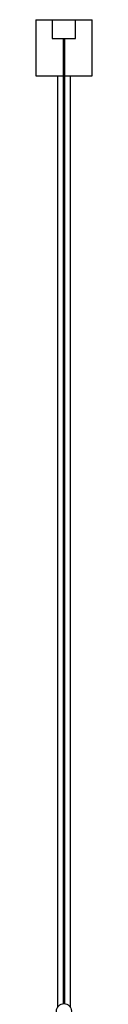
# Model space of a CAD drawing. Header units: millimetres. Extents: x -437 to -24, y 140 to 1720.
# Tile 4 of 4: x -226 to -166, y 667 to 1720. Entities that reach past the tile are written whole.
import ezdxf

# ---------------------------------------------------------------- set-up
doc = ezdxf.new("R2010")
doc.units = ezdxf.units.MM

msp = doc.modelspace()

# ---------------------------------------------------------------- linework, layer by layer
at = {"color": 7, "linetype": 'Continuous', "lineweight": 25}
for p, q in [((-225.6, 1719.7), (-225.6, 1659.7)), ((-225.6, 1719.7), (-165.6, 1719.7)), ((-208.1, 1719.7), (-208.1, 1699.7)), ((-183.1, 1699.7), (-183.1, 1719.7)), ((-165.6, 1659.7), (-165.6, 1719.7)), ((-208.1, 1699.7), (-183.1, 1699.7)), ((-196.6, 1699.7), (-196.6, 667.6)), ((-194.6, 667.6), (-194.6, 1699.7)), ((-225.6, 1659.7), (-196.6, 1659.7)), ((-202.6, 1659.7), (-202.6, 663.6)), ((-194.6, 1659.7), (-165.6, 1659.7)), ((-188.6, 663.6), (-188.6, 1659.7))]:
    msp.add_line(p, q, dxfattribs=at)
msp.add_circle((-195.6, 659.7), 8, dxfattribs=at)

doc.saveas('drawing.dxf')
